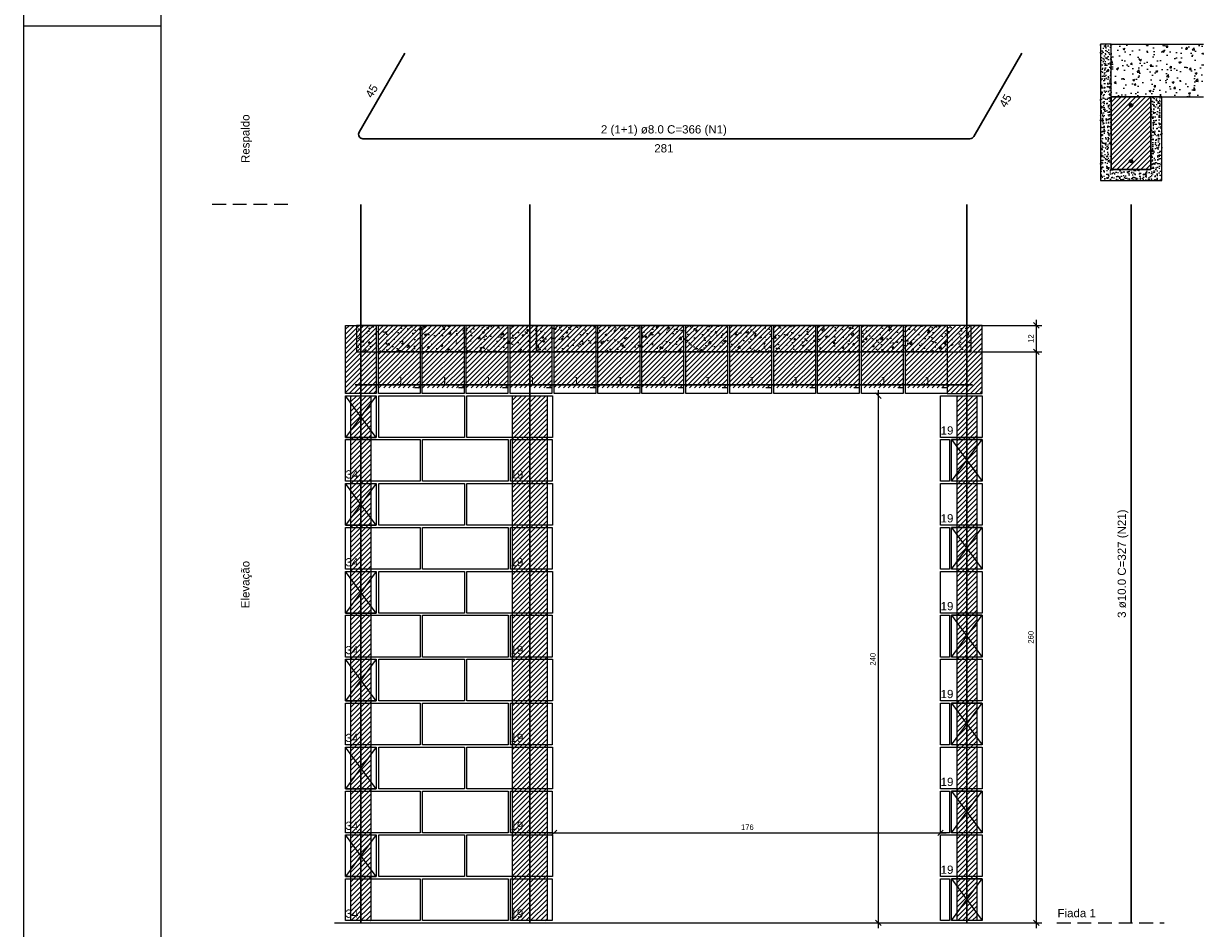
# Model space of a CAD drawing. Header units: millimetres. Extents: x 337 to 624, y -381 to -65.
# Tile 97 of 139: x 337 to 359, y -111 to -95. Entities that reach past the tile are written whole.
import ezdxf

# ---------------------------------------------------------------- set-up
doc = ezdxf.new("R2010")
doc.units = ezdxf.units.MM
doc.header["$MEASUREMENT"] = 0
for name, pattern in [('Dashed', [0.75, 0.5, -0.25]), ('Dashed2', [0.375, 0.25, -0.125]), ('DOT', [6.35, 0, -6.35])]:
    doc.linetypes.add(name, pattern=pattern)
doc.layers.get('0').update_dxf_attribs({"lineweight": 5})
for name, color, linetype, lineweight in [('Armadura', 7, 'Continuous', 30), ('Armaduras em corte', 14, 'Continuous', 0), ('Cotas', 7, 'Continuous', 5), ('Descrição da armadura', 7, 'Continuous', 5), ('PA-Ajustes', 8, 'Continuous', 5), ('PA-Graute', 8, 'Continuous', 0), ('PA-Lajes', 7, 'Continuous', 13), ('PA-Piso', 7, 'Continuous', 20), ('PE-Contrafiamento L', 1, 'Continuous', 13), ('PE-Inteiro', 7, 'Continuous', 5), ('PE-Meio', 1, 'Continuous', 5), ('PE-Meio canaleta J alto', 5, 'Continuous', 5), ('PE-Paredes', 1, 'Continuous', 5), ('PE-Pastilha', 3, 'Continuous', 5), ('PRANCHA 01', 7, 'Continuous', 20), ('Textos armaduras', 7, 'Continuous', 5)]:
    doc.layers.add(name, color=color, linetype=linetype, lineweight=lineweight)
doc.styles.add('Arial', font='arial.ttf')
doc.dimstyles.new('UM_25.000000', dxfattribs={"dimtxt": 0.18, "dimasz": 0.1, "dimexe": 0.1, "dimexo": 0.2, "dimgap": 0, "dimtad": 1, "dimtih": 1, "dimtoh": 1, "dimdec": 1, "dimlfac": 25, "dimzin": 0, "dimdsep": 46, "dimtxsty": 'Standard', "dimcen": 0.09, "dimdle": 0.1, "dimadec": 1, "dimazin": 2, "dimtfac": 1, "dimtdec": 4, "dimtofl": 0, "dimtmove": 0, "dimatfit": 3, "dimfxl": 1, "dimtolj": 1, "dimarcsym": 0})
pattern_1 = [(50, (399.74324, -272.3229), (0.3586301, -0.03137607), [0.0375, -0.4125]), (355, (399.74324, -272.3229), (-0.0693757, 0.3760961), [0.03, -0.33]), (100.4514, (399.77313, -272.3255), (0.2892547, 0.3447198), [0.0318701, -0.35057106]), (46.1842, (399.74324, -272.2229), (0.5336205, -0.0827595), [0.05625, -0.61875]), (96.6356, (399.7877, -272.2298), (0.4673314, 0.487059), [0.0478051, -0.5258565]), (351.1842, (399.74324, -272.2229), (0.467331, 0.4870593), [0.045, -0.495]), (21, (399.79324, -272.2479), (0.29845353, -0.20130945), [0.0375, -0.4125]), (326, (399.79324, -272.2479), (0.1216577, 0.362575), [0.03, -0.33]), (71.4514, (399.8181, -272.26468), (0.4201113, 0.16126525), [0.0318701, -0.35057106]), (37.5, (399.74324, -272.3229), (0.00607993, 0.16644693), [0, -0.326, 0, -0.335, 0, -0.33125]), (7.5, (399.74324, -272.3229), (0.13153477, 0.19720586), [0, -0.191, 0, -0.3185, 0, -0.12625]), (327.5, (399.63174, -272.3229), (0.26691122, -0.01127744), [0, -0.125, 0, -0.39, 0, -0.5175]), (317.5, (399.58174, -272.3229), (0.29159308, 0.0500525), [0, -0.1625, 0, -0.259, 0, -0.3675])]
pattern_2 = [(45, (399.743244, -272.3229), (-0.044194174, 0.044194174), [])]

# ---------------------------------------------------------------- blocks, each defined once
blk = doc.blocks.new('_Oblique')
at = {"color": 0, "linetype": 'ByBlock', "lineweight": -2}
blk.add_line((-0.5, -0.5), (0.5, 0.5), dxfattribs=at)
blk = doc.blocks.new('*D313')
at = {"layer": 'Cotas', "color": 0, "lineweight": -2, "transparency": 16777216}
blk.add_line((353, -111.198), (353, -101.398), dxfattribs=at)
at = {"layer": 'Defpoints', "color": 0, "transparency": 16777216}
for p in [(352.96, -101.498), (353, -101.498), (352.96, -111.098)]:
    blk.add_point(p, dxfattribs=at)
at = {"layer": 'Cotas', "color": 0, "lineweight": -2, "transparency": 16777216, "xscale": 0.1, "yscale": 0.1, "zscale": 0.1}
for p, rotation in [((353, -101.498), 90), ((353, -111.098), 270)]:
    blk.add_blockref('_Oblique', p, dxfattribs=dict(at, rotation=rotation))
at = {"layer": 'Cotas', "transparency": 16777216, "insert": (352.9, -106.298), "char_height": 0.1, "attachment_point": 5, "rotation": 90, "style": 'Arial'}
blk.add_mtext('\\A1;240', dxfattribs=at)
blk = doc.blocks.new('*D314')
at = {"layer": 'Cotas', "color": 0, "lineweight": -2, "transparency": 16777216}
blk.add_line((346.993, -109.458), (354.233, -109.458), dxfattribs=at)
at = {"layer": 'Defpoints', "color": 0, "transparency": 16777216}
for p in [(354.133, -109.458), (347.093, -109.498), (354.133, -109.498)]:
    blk.add_point(p, dxfattribs=at)
at = {"layer": 'Cotas', "color": 0, "lineweight": -2, "transparency": 16777216, "xscale": 0.1, "yscale": 0.1, "zscale": 0.1, "rotation": 180}
blk.add_blockref('_Oblique', (347.093, -109.458), dxfattribs=at)
at = {"layer": 'Cotas', "color": 0, "lineweight": -2, "transparency": 16777216, "xscale": 0.1, "yscale": 0.1, "zscale": 0.1}
blk.add_blockref('_Oblique', (354.133, -109.458), dxfattribs=at)
at = {"layer": 'Cotas', "transparency": 16777216, "insert": (350.613, -109.358), "char_height": 0.1, "attachment_point": 5, "style": 'Arial'}
blk.add_mtext('\\A1;176', dxfattribs=at)
blk = doc.blocks.new('*D311')
at = {"layer": 'Cotas', "color": 0, "lineweight": -2, "transparency": 16777216}
for p, q in [((354.713, -100.218), (355.978, -100.218)), ((355.878, -100.798), (355.878, -100.118)), ((354.713, -100.698), (355.978, -100.698))]:
    blk.add_line(p, q, dxfattribs=at)
at = {"layer": 'Defpoints', "color": 0, "transparency": 16777216}
for p in [(354.613, -100.218), (355.878, -100.218), (354.613, -100.698)]:
    blk.add_point(p, dxfattribs=at)
at = {"layer": 'Cotas', "color": 0, "lineweight": -2, "transparency": 16777216, "xscale": 0.1, "yscale": 0.1, "zscale": 0.1}
for p, rotation in [((355.878, -100.218), 90), ((355.878, -100.698), 270)]:
    blk.add_blockref('_Oblique', p, dxfattribs=dict(at, rotation=rotation))
at = {"layer": 'Cotas', "transparency": 16777216, "insert": (355.778, -100.458), "char_height": 0.1, "attachment_point": 5, "rotation": 90, "style": 'Arial'}
blk.add_mtext('\\A1;12', dxfattribs=at)
blk = doc.blocks.new('*D312')
at = {"layer": 'Cotas', "color": 0, "lineweight": -2, "transparency": 16777216}
for p, q in [((355.878, -111.198), (355.878, -100.598)), ((354.713, -100.698), (355.978, -100.698)), ((354.713, -111.098), (355.978, -111.098))]:
    blk.add_line(p, q, dxfattribs=at)
at = {"layer": 'Defpoints', "color": 0, "transparency": 16777216}
for p in [(354.613, -100.698), (355.878, -100.698), (354.613, -111.098)]:
    blk.add_point(p, dxfattribs=at)
at = {"layer": 'Cotas', "color": 0, "lineweight": -2, "transparency": 16777216, "xscale": 0.1, "yscale": 0.1, "zscale": 0.1}
for p, rotation in [((355.878, -100.698), 90), ((355.878, -111.098), 270)]:
    blk.add_blockref('_Oblique', p, dxfattribs=dict(at, rotation=rotation))
at = {"layer": 'Cotas', "transparency": 16777216, "insert": (355.778, -105.898), "char_height": 0.1, "attachment_point": 5, "rotation": 90, "style": 'Arial'}
blk.add_mtext('\\A1;260', dxfattribs=at)

msp = doc.modelspace()

# ---------------------------------------------------------------- hatches: boundary and pattern name
at = {"layer": 'Armaduras em corte', "linetype": 'Continuous'}
for points in [[(357.6352, -96.2097), (357.6351, -96.207), (357.6348, -96.2042), (357.6342, -96.2015), (357.6333, -96.1988), (357.6322, -96.1962), (357.631, -96.1937), (357.6295, -96.1914), (357.6278, -96.1892), (357.6259, -96.1871), (357.6238, -96.1852), (357.6216, -96.1835), (357.6192, -96.182), (357.6168, -96.1807), (357.6142, -96.1797), (357.6115, -96.1788), (357.6088, -96.1782), (357.606, -96.1779), (357.6032, -96.1777), (357.6005, -96.1779), (357.5977, -96.1782), (357.595, -96.1788), (357.5923, -96.1797), (357.5897, -96.1807), (357.5872, -96.182), (357.5849, -96.1835), (357.5827, -96.1852), (357.5806, -96.1871), (357.5787, -96.1892), (357.577, -96.1914), (357.5755, -96.1937), (357.5742, -96.1962), (357.5732, -96.1988), (357.5723, -96.2015), (357.5717, -96.2042), (357.5714, -96.207), (357.5712, -96.2097), (357.5714, -96.2125), (357.5717, -96.2153), (357.5723, -96.218), (357.5732, -96.2207), (357.5742, -96.2233), (357.5755, -96.2257), (357.577, -96.2281), (357.5787, -96.2303), (357.5806, -96.2324), (357.5827, -96.2343), (357.5849, -96.236), (357.5872, -96.2375), (357.5897, -96.2387), (357.5923, -96.2398), (357.595, -96.2407), (357.5977, -96.2413), (357.6005, -96.2416), (357.6032, -96.2417), (357.606, -96.2416), (357.6088, -96.2413), (357.6115, -96.2407), (357.6142, -96.2398), (357.6168, -96.2387), (357.6192, -96.2375), (357.6216, -96.236), (357.6238, -96.2343), (357.6259, -96.2324), (357.6278, -96.2303), (357.6295, -96.2281), (357.631, -96.2257), (357.6322, -96.2233), (357.6333, -96.2207), (357.6342, -96.218), (357.6348, -96.2153), (357.6351, -96.2125)], [(357.6352, -97.2257), (357.6351, -97.223), (357.6348, -97.2202), (357.6342, -97.2175), (357.6333, -97.2148), (357.6322, -97.2122), (357.631, -97.2097), (357.6295, -97.2074), (357.6278, -97.2052), (357.6259, -97.2031), (357.6238, -97.2012), (357.6216, -97.1995), (357.6192, -97.198), (357.6168, -97.1967), (357.6142, -97.1957), (357.6115, -97.1948), (357.6088, -97.1942), (357.606, -97.1939), (357.6032, -97.1937), (357.6005, -97.1939), (357.5977, -97.1942), (357.595, -97.1948), (357.5923, -97.1957), (357.5897, -97.1967), (357.5872, -97.198), (357.5849, -97.1995), (357.5827, -97.2012), (357.5806, -97.2031), (357.5787, -97.2052), (357.577, -97.2074), (357.5755, -97.2097), (357.5742, -97.2122), (357.5732, -97.2148), (357.5723, -97.2175), (357.5717, -97.2202), (357.5714, -97.223), (357.5712, -97.2257), (357.5714, -97.2285), (357.5717, -97.2313), (357.5723, -97.234), (357.5732, -97.2367), (357.5742, -97.2393), (357.5755, -97.2417), (357.577, -97.2441), (357.5787, -97.2463), (357.5806, -97.2484), (357.5827, -97.2503), (357.5849, -97.252), (357.5872, -97.2535), (357.5897, -97.2547), (357.5923, -97.2558), (357.595, -97.2567), (357.5977, -97.2573), (357.6005, -97.2576), (357.6032, -97.2577), (357.606, -97.2576), (357.6088, -97.2573), (357.6115, -97.2567), (357.6142, -97.2558), (357.6168, -97.2547), (357.6192, -97.2535), (357.6216, -97.252), (357.6238, -97.2503), (357.6259, -97.2484), (357.6278, -97.2463), (357.6295, -97.2441), (357.631, -97.2417), (357.6322, -97.2393), (357.6333, -97.2367), (357.6342, -97.234), (357.6348, -97.2313), (357.6351, -97.2285)]]:
    msp.add_hatch(color=14, dxfattribs=at).paths.add_polyline_path(points)
at = {"layer": 'PA-Ajustes', "linetype": 'Continuous'}
h = msp.add_hatch(dxfattribs=at)
h.set_pattern_fill('ANSI31', color=8, scale=0.5, style=0)
h.set_pattern_definition(pattern_2)
h.paths.add_polyline_path([(343.2932, -100.2177), (343.8532, -100.2177), (343.8532, -101.4577), (343.2932, -101.4577)])
h = msp.add_hatch(dxfattribs=at)
h.set_pattern_fill('ANSI31', color=8, scale=0.5, style=0)
h.set_pattern_definition(pattern_2)
h.paths.add_polyline_path([(354.2532, -100.2177), (354.2532, -101.4577), (354.8932, -101.4577), (354.8932, -100.2177)])
at = {"layer": 'PA-Graute', "linetype": 'Continuous'}
h = msp.add_hatch(dxfattribs=at)
h.set_pattern_fill('ANSI31', color=8, scale=0.5, style=0)
h.set_pattern_definition(pattern_2)
h.paths.add_polyline_path([(357.2432, -97.3777), (357.9632, -97.3777), (357.9632, -96.0577), (357.2432, -96.0577)])
h = msp.add_hatch(dxfattribs=at)
h.set_pattern_fill('ANSI31', color=8, scale=0.5, style=0)
h.set_pattern_definition(pattern_2)
h.paths.add_polyline_path([(343.8932, -100.2177), (344.6532, -100.2177), (344.6532, -101.3577), (343.8932, -101.3577)])
h = msp.add_hatch(dxfattribs=at)
h.set_pattern_fill('ANSI31', color=8, scale=0.5, style=0)
h.set_pattern_definition(pattern_2)
h.paths.add_polyline_path([(344.6932, -100.2177), (345.4532, -100.2177), (345.4532, -101.3577), (344.6932, -101.3577)])
h = msp.add_hatch(dxfattribs=at)
h.set_pattern_fill('ANSI31', color=8, scale=0.5, style=0)
h.set_pattern_definition(pattern_2)
h.paths.add_polyline_path([(345.4932, -100.2177), (346.2532, -100.2177), (346.2532, -101.3577), (345.4932, -101.3577)])
h = msp.add_hatch(dxfattribs=at)
h.set_pattern_fill('ANSI31', color=8, scale=0.5, style=0)
h.set_pattern_definition(pattern_2)
h.paths.add_polyline_path([(346.2932, -100.2177), (347.0532, -100.2177), (347.0532, -101.3577), (346.2932, -101.3577)])
h = msp.add_hatch(dxfattribs=at)
h.set_pattern_fill('ANSI31', color=8, scale=0.5, style=0)
h.set_pattern_definition(pattern_2)
h.paths.add_polyline_path([(347.0932, -100.2177), (347.8532, -100.2177), (347.8532, -101.3577), (347.0932, -101.3577)])
h = msp.add_hatch(dxfattribs=at)
h.set_pattern_fill('ANSI31', color=8, scale=0.5, style=0)
h.set_pattern_definition(pattern_2)
h.paths.add_polyline_path([(347.8932, -100.2177), (348.6532, -100.2177), (348.6532, -101.3577), (347.8932, -101.3577)])
h = msp.add_hatch(dxfattribs=at)
h.set_pattern_fill('ANSI31', color=8, scale=0.5, style=0)
h.set_pattern_definition(pattern_2)
h.paths.add_polyline_path([(348.6932, -100.2177), (349.4532, -100.2177), (349.4532, -101.3577), (348.6932, -101.3577)])
h = msp.add_hatch(dxfattribs=at)
h.set_pattern_fill('ANSI31', color=8, scale=0.5, style=0)
h.set_pattern_definition(pattern_2)
h.paths.add_polyline_path([(349.4932, -100.2177), (350.2532, -100.2177), (350.2532, -101.3577), (349.4932, -101.3577)])
h = msp.add_hatch(dxfattribs=at)
h.set_pattern_fill('ANSI31', color=8, scale=0.5, style=0)
h.set_pattern_definition(pattern_2)
h.paths.add_polyline_path([(350.2932, -100.2177), (351.0532, -100.2177), (351.0532, -101.3577), (350.2932, -101.3577)])
h = msp.add_hatch(dxfattribs=at)
h.set_pattern_fill('ANSI31', color=8, scale=0.5, style=0)
h.set_pattern_definition(pattern_2)
h.paths.add_polyline_path([(351.0932, -100.2177), (351.8532, -100.2177), (351.8532, -101.3577), (351.0932, -101.3577)])
h = msp.add_hatch(dxfattribs=at)
h.set_pattern_fill('ANSI31', color=8, scale=0.5, style=0)
h.set_pattern_definition(pattern_2)
h.paths.add_polyline_path([(351.8932, -100.2177), (352.6532, -100.2177), (352.6532, -101.3577), (351.8932, -101.3577)])
h = msp.add_hatch(dxfattribs=at)
h.set_pattern_fill('ANSI31', color=8, scale=0.5, style=0)
h.set_pattern_definition(pattern_2)
h.paths.add_polyline_path([(352.6932, -100.2177), (353.4532, -100.2177), (353.4532, -101.3577), (352.6932, -101.3577)])
h = msp.add_hatch(dxfattribs=at)
h.set_pattern_fill('ANSI31', color=8, scale=0.5, style=0)
h.set_pattern_definition(pattern_2)
h.paths.add_polyline_path([(353.4932, -100.2177), (354.2532, -100.2177), (354.2532, -101.3577), (353.4932, -101.3577)])
h = msp.add_hatch(dxfattribs=at)
h.set_pattern_fill('ANSI31', color=8, scale=0.5, style=0)
h.set_pattern_definition(pattern_2)
h.paths.add_polyline_path([(343.3932, -101.4977), (343.7532, -101.4977), (343.7532, -111.0577), (343.3932, -111.0577)])
h = msp.add_hatch(dxfattribs=at)
h.set_pattern_fill('ANSI31', color=8, scale=0.5, style=0)
h.set_pattern_definition(pattern_2)
h.paths.add_polyline_path([(346.3347, -101.4977), (346.9647, -101.4977), (346.9647, -111.0577), (346.3347, -111.0577)])
h = msp.add_hatch(dxfattribs=at)
h.set_pattern_fill('ANSI31', color=8, scale=0.5, style=0)
h.set_pattern_definition(pattern_2)
h.paths.add_polyline_path([(354.4332, -101.4977), (354.7932, -101.4977), (354.7932, -111.0577), (354.4332, -111.0577)])
at = {"layer": 'PA-Lajes', "linetype": 'Continuous'}
h = msp.add_hatch(dxfattribs=at)
h.set_pattern_fill('AR-CONC', scale=0.05, style=0)
h.set_pattern_definition(pattern_1)
h.paths.add_polyline_path([(357.2432, -96.0577), (358.9232, -96.0577), (358.9232, -95.0977), (357.2432, -95.0977)])
h = msp.add_hatch(dxfattribs=at)
h.set_pattern_fill('AR-CONC', scale=0.05, style=0)
h.set_pattern_definition(pattern_1)
h.paths.add_polyline_path([(343.4932, -100.6977), (346.7732, -100.6977), (346.7732, -100.2177), (343.4932, -100.2177)])
h = msp.add_hatch(dxfattribs=at)
h.set_pattern_fill('AR-CONC', scale=0.05, style=0)
h.set_pattern_definition(pattern_1)
h.paths.add_polyline_path([(346.7732, -100.6977), (354.6932, -100.6977), (354.6932, -100.2177), (346.7732, -100.2177)])
at = {"layer": 'PE-Meio canaleta J alto', "linetype": 'Continuous'}
h = msp.add_hatch(dxfattribs=at)
h.set_pattern_fill('AR-CONC', color=5, scale=0.02, style=0)
h.set_pattern_definition([(50, (399.74324, -272.3229), (0.14345204, -0.01255043), [0.015, -0.165]), (355, (399.74324, -272.3229), (-0.02775027, 0.15043843), [0.012, -0.132]), (100.4514, (399.7552, -272.32395), (0.11570188, 0.13788791), [0.01274804, -0.14022842]), (46.1842, (399.74324, -272.2829), (0.21344821, -0.0331038), [0.0225, -0.2475]), (96.6356, (399.76103, -272.28566), (0.18693254, 0.19482357), [0.01912206, -0.2103426]), (351.1842, (399.74324, -272.2829), (0.1869324, 0.19482372), [0.018, -0.198]), (21, (399.76324, -272.2929), (0.11938141, -0.08052378), [0.015, -0.165]), (326, (399.76324, -272.2929), (0.04866307, 0.14503001), [0.012, -0.132]), (71.4514, (399.77319, -272.29961), (0.16804453, 0.0645061), [0.01274804, -0.14022842]), (37.5, (399.743244, -272.3229), (0.002431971, 0.066578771), [0, -0.1304, 0, -0.134, 0, -0.1325]), (7.5, (399.743244, -272.3229), (0.052613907, 0.078882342), [0, -0.0764, 0, -0.1274, 0, -0.0505]), (327.5, (399.698644, -272.3229), (0.106764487, -0.004510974), [0, -0.05, 0, -0.156, 0, -0.207]), (317.5, (399.67864, -272.3229), (0.116637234, 0.020020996), [0, -0.065, 0, -0.1036, 0, -0.147])])
h.paths.add_polyline_path([(357.0432, -97.5777), (358.1632, -97.5777), (358.1632, -96.0577), (357.9632, -96.0577), (357.9632, -97.3777), (357.2432, -97.3777), (357.2432, -95.0977), (357.0432, -95.0977)])

# ---------------------------------------------------------------- linework, layer by layer
at = {"layer": 'Armadura'}
for p, q in [((344.3732, -95.2589), (343.5425, -96.6977)), ((354.7363, -96.7777), (355.6132, -95.2589)), ((343.6118, -96.8177), (354.6671, -96.8177)), ((357.6032, -111.0977), (357.6032, -98.0177)), ((343.4732, -101.2977), (354.7132, -101.2977))]:
    msp.add_line(p, q, dxfattribs=at)
for points in [[(343.5732, -111.0977), (343.5732, -98.0177)], [(346.6497, -111.0977), (346.6497, -98.0177)], [(354.6132, -111.0977), (354.6132, -98.0177)]]:
    msp.add_lwpolyline(points, dxfattribs=at)
for centre, start, end in [((343.6118, -96.7377), 150, 270), ((354.6671, -96.7377), 270, 330)]:
    msp.add_arc(centre, 0.08, start, end, dxfattribs=at)
at = {"layer": 'Armaduras em corte'}
for centre in [(357.6032, -96.2097), (357.6032, -97.2257)]:
    msp.add_circle(centre, 0.032, dxfattribs=at)
at = {"layer": 'PA-Ajustes', "linetype": 'Continuous'}
for points in [[(343.2932, -100.2177), (343.8532, -100.2177), (343.8532, -101.4577), (343.2932, -101.4577)], [(354.2532, -100.2177), (354.2532, -101.4577), (354.8932, -101.4577), (354.8932, -100.2177)]]:
    msp.add_lwpolyline(points, close=True, dxfattribs=at)
at = {"layer": 'PA-Graute', "color": 8, "linetype": 'Continuous'}
for points in [[(343.3932, -101.4977), (343.7532, -101.4977), (343.7532, -111.0577), (343.3932, -111.0577)], [(346.3347, -101.4977), (346.9647, -101.4977), (346.9647, -111.0577), (346.3347, -111.0577)], [(354.4332, -101.4977), (354.7932, -101.4977), (354.7932, -111.0577), (354.4332, -111.0577)]]:
    msp.add_lwpolyline(points, close=True, dxfattribs=at)
at = {"layer": 'PA-Lajes'}
for p, q in [((357.2432, -95.0977), (358.9232, -95.0977)), ((358.1632, -96.0577), (358.9232, -96.0577))]:
    msp.add_line(p, q, dxfattribs=at)
at = {"layer": 'PA-Lajes', "linetype": 'Dashed'}
msp.add_line((357.2432, -96.0577), (358.1632, -96.0577), dxfattribs=at)
at = {"layer": 'PA-Lajes'}
for points in [[(343.4932, -100.6977), (346.7732, -100.6977), (346.7732, -100.2177), (343.4932, -100.2177)], [(346.7732, -100.6977), (354.6932, -100.6977), (354.6932, -100.2177), (346.7732, -100.2177)]]:
    msp.add_lwpolyline(points, close=True, dxfattribs=at)
at = {"layer": 'PA-Piso', "linetype": 'Dashed2'}
for p, q in [((342.2432, -98.0177), (340.7432, -98.0177)), ((356.2532, -111.0977), (358.2032, -111.0977))]:
    msp.add_line(p, q, dxfattribs=at)
at = {"layer": 'PA-Piso'}
msp.add_line((343.0932, -111.0977), (355.6532, -111.0977), dxfattribs=at)
at = {"layer": 'PE-Contrafiamento L', "linetype": 'Continuous'}
for p, q in [((343.2932, -102.2577), (343.2932, -101.4977)), ((343.2932, -101.4977), (343.8532, -101.4977)), ((343.8532, -101.4977), (343.2932, -102.2577)), ((343.8532, -102.2577), (343.2932, -101.4977)), ((343.2932, -101.4977), (343.8532, -101.4977)), ((343.8532, -101.4977), (343.8532, -102.2577)), ((343.8532, -102.2577), (343.2932, -102.2577)), ((343.2932, -102.2577), (343.8532, -102.2577)), ((343.2932, -102.2977), (344.6532, -102.2977)), ((343.2932, -103.0577), (343.2932, -102.2977)), ((344.6532, -102.2977), (344.6532, -103.0577)), ((354.3332, -102.2977), (354.8932, -102.2977)), ((354.3332, -103.0577), (354.8932, -102.2977)), ((354.8932, -102.2977), (354.3332, -102.2977)), ((354.3332, -102.2977), (354.8932, -103.0577)), ((354.3332, -103.0577), (354.3332, -102.2977)), ((354.8932, -102.2977), (354.8932, -103.0577)), ((344.6532, -103.0577), (343.2932, -103.0577)), ((343.2932, -103.8577), (343.2932, -103.0977)), ((343.2932, -103.0977), (343.8532, -103.0977)), ((343.8532, -103.0977), (343.2932, -103.8577)), ((343.8532, -103.8577), (343.2932, -103.0977)), ((343.2932, -103.0977), (343.8532, -103.0977)), ((343.8532, -103.0977), (343.8532, -103.8577)), ((354.8932, -103.0577), (354.3332, -103.0577)), ((354.8932, -103.0577), (354.3332, -103.0577)), ((343.8532, -103.8577), (343.2932, -103.8577)), ((343.2932, -103.8577), (343.8532, -103.8577)), ((343.2932, -103.8977), (344.6532, -103.8977)), ((343.2932, -104.6577), (343.2932, -103.8977)), ((344.6532, -103.8977), (344.6532, -104.6577)), ((354.3332, -103.8977), (354.8932, -103.8977)), ((354.3332, -104.6577), (354.8932, -103.8977)), ((354.8932, -103.8977), (354.3332, -103.8977)), ((354.3332, -103.8977), (354.8932, -104.6577)), ((354.3332, -104.6577), (354.3332, -103.8977)), ((354.8932, -103.8977), (354.8932, -104.6577)), ((344.6532, -104.6577), (343.2932, -104.6577)), ((343.2932, -105.4577), (343.2932, -104.6977)), ((343.2932, -104.6977), (343.8532, -104.6977)), ((343.8532, -104.6977), (343.2932, -105.4577)), ((343.8532, -105.4577), (343.2932, -104.6977)), ((343.2932, -104.6977), (343.8532, -104.6977)), ((343.8532, -104.6977), (343.8532, -105.4577)), ((354.8932, -104.6577), (354.3332, -104.6577)), ((354.8932, -104.6577), (354.3332, -104.6577)), ((343.8532, -105.4577), (343.2932, -105.4577)), ((343.2932, -105.4577), (343.8532, -105.4577)), ((343.2932, -105.4977), (344.6532, -105.4977)), ((343.2932, -106.2577), (343.2932, -105.4977)), ((344.6532, -105.4977), (344.6532, -106.2577)), ((354.3332, -105.4977), (354.8932, -105.4977)), ((354.3332, -106.2577), (354.8932, -105.4977)), ((354.8932, -105.4977), (354.3332, -105.4977)), ((354.3332, -105.4977), (354.8932, -106.2577)), ((354.3332, -106.2577), (354.3332, -105.4977)), ((354.8932, -105.4977), (354.8932, -106.2577)), ((344.6532, -106.2577), (343.2932, -106.2577)), ((343.2932, -107.0577), (343.2932, -106.2977)), ((343.2932, -106.2977), (343.8532, -106.2977)), ((343.8532, -106.2977), (343.2932, -107.0577)), ((343.8532, -107.0577), (343.2932, -106.2977)), ((343.2932, -106.2977), (343.8532, -106.2977)), ((343.8532, -106.2977), (343.8532, -107.0577)), ((354.8932, -106.2577), (354.3332, -106.2577)), ((354.8932, -106.2577), (354.3332, -106.2577)), ((343.8532, -107.0577), (343.2932, -107.0577)), ((343.2932, -107.0577), (343.8532, -107.0577)), ((343.2932, -107.0977), (344.6532, -107.0977)), ((343.2932, -107.8577), (343.2932, -107.0977)), ((344.6532, -107.0977), (344.6532, -107.8577)), ((354.3332, -107.0977), (354.8932, -107.0977)), ((354.3332, -107.8577), (354.8932, -107.0977)), ((354.8932, -107.0977), (354.3332, -107.0977)), ((354.3332, -107.0977), (354.8932, -107.8577)), ((354.3332, -107.8577), (354.3332, -107.0977)), ((354.8932, -107.0977), (354.8932, -107.8577)), ((344.6532, -107.8577), (343.2932, -107.8577)), ((343.2932, -108.6577), (343.2932, -107.8977)), ((343.2932, -107.8977), (343.8532, -107.8977)), ((343.8532, -107.8977), (343.2932, -108.6577)), ((343.8532, -108.6577), (343.2932, -107.8977)), ((343.2932, -107.8977), (343.8532, -107.8977)), ((343.8532, -107.8977), (343.8532, -108.6577)), ((354.8932, -107.8577), (354.3332, -107.8577)), ((354.8932, -107.8577), (354.3332, -107.8577)), ((343.8532, -108.6577), (343.2932, -108.6577)), ((343.2932, -108.6577), (343.8532, -108.6577)), ((343.2932, -108.6977), (344.6532, -108.6977)), ((343.2932, -109.4577), (343.2932, -108.6977)), ((344.6532, -108.6977), (344.6532, -109.4577)), ((354.3332, -108.6977), (354.8932, -108.6977)), ((354.3332, -109.4577), (354.8932, -108.6977)), ((354.8932, -108.6977), (354.3332, -108.6977)), ((354.3332, -108.6977), (354.8932, -109.4577)), ((354.3332, -109.4577), (354.3332, -108.6977)), ((354.8932, -108.6977), (354.8932, -109.4577)), ((344.6532, -109.4577), (343.2932, -109.4577)), ((354.8932, -109.4577), (354.3332, -109.4577)), ((354.8932, -109.4577), (354.3332, -109.4577)), ((343.2932, -110.2577), (343.2932, -109.4977)), ((343.2932, -109.4977), (343.8532, -109.4977)), ((343.8532, -109.4977), (343.2932, -110.2577)), ((343.8532, -110.2577), (343.2932, -109.4977)), ((343.2932, -109.4977), (343.8532, -109.4977)), ((343.8532, -109.4977), (343.8532, -110.2577)), ((343.8532, -110.2577), (343.2932, -110.2577)), ((343.2932, -110.2577), (343.8532, -110.2577)), ((343.2932, -110.2977), (344.6532, -110.2977)), ((343.2932, -111.0577), (343.2932, -110.2977)), ((344.6532, -110.2977), (344.6532, -111.0577)), ((354.3332, -110.2977), (354.8932, -110.2977)), ((354.3332, -111.0577), (354.8932, -110.2977)), ((354.8932, -110.2977), (354.3332, -110.2977)), ((354.3332, -110.2977), (354.8932, -111.0577)), ((354.3332, -111.0577), (354.3332, -110.2977)), ((354.8932, -110.2977), (354.8932, -111.0577)), ((344.6532, -111.0577), (343.2932, -111.0577)), ((354.8932, -111.0577), (354.3332, -111.0577)), ((354.8932, -111.0577), (354.3332, -111.0577))]:
    msp.add_line(p, q, dxfattribs=at)
at = {"layer": 'PE-Inteiro', "linetype": 'Continuous'}
for p, q in [((343.899, -101.4977), (345.459, -101.4977)), ((343.899, -102.2577), (343.899, -101.4977)), ((345.459, -101.4977), (345.459, -102.2577)), ((345.5047, -101.4977), (347.0647, -101.4977)), ((345.5047, -102.2577), (345.5047, -101.4977)), ((347.0647, -101.4977), (347.0647, -102.2577)), ((345.459, -102.2577), (343.899, -102.2577)), ((344.699, -102.2977), (346.259, -102.2977)), ((344.699, -103.0577), (344.699, -102.2977)), ((347.0647, -102.2577), (345.5047, -102.2577)), ((346.259, -102.2977), (346.259, -103.0577)), ((343.899, -103.0977), (345.459, -103.0977)), ((343.899, -103.8577), (343.899, -103.0977)), ((346.259, -103.0577), (344.699, -103.0577)), ((345.459, -103.0977), (345.459, -103.8577)), ((345.5047, -103.0977), (347.0647, -103.0977)), ((345.5047, -103.8577), (345.5047, -103.0977)), ((347.0647, -103.0977), (347.0647, -103.8577)), ((345.459, -103.8577), (343.899, -103.8577)), ((347.0647, -103.8577), (345.5047, -103.8577)), ((344.699, -103.8977), (346.259, -103.8977)), ((344.699, -104.6577), (344.699, -103.8977)), ((346.259, -103.8977), (346.259, -104.6577)), ((343.899, -104.6977), (345.459, -104.6977)), ((343.899, -105.4577), (343.899, -104.6977)), ((346.259, -104.6577), (344.699, -104.6577)), ((345.459, -104.6977), (345.459, -105.4577)), ((345.5047, -104.6977), (347.0647, -104.6977)), ((345.5047, -105.4577), (345.5047, -104.6977)), ((347.0647, -104.6977), (347.0647, -105.4577)), ((345.459, -105.4577), (343.899, -105.4577)), ((344.699, -105.4977), (346.259, -105.4977)), ((344.699, -106.2577), (344.699, -105.4977)), ((347.0647, -105.4577), (345.5047, -105.4577)), ((346.259, -105.4977), (346.259, -106.2577)), ((343.899, -106.2977), (345.459, -106.2977)), ((343.899, -107.0577), (343.899, -106.2977)), ((346.259, -106.2577), (344.699, -106.2577)), ((345.459, -106.2977), (345.459, -107.0577)), ((345.5047, -106.2977), (347.0647, -106.2977)), ((345.5047, -107.0577), (345.5047, -106.2977)), ((347.0647, -106.2977), (347.0647, -107.0577)), ((345.459, -107.0577), (343.899, -107.0577)), ((344.699, -107.0977), (346.259, -107.0977)), ((344.699, -107.8577), (344.699, -107.0977)), ((347.0647, -107.0577), (345.5047, -107.0577)), ((346.259, -107.0977), (346.259, -107.8577)), ((343.899, -107.8977), (345.459, -107.8977)), ((343.899, -108.6577), (343.899, -107.8977)), ((346.259, -107.8577), (344.699, -107.8577)), ((345.459, -107.8977), (345.459, -108.6577)), ((345.5047, -107.8977), (347.0647, -107.8977)), ((345.5047, -108.6577), (345.5047, -107.8977)), ((347.0647, -107.8977), (347.0647, -108.6577)), ((345.459, -108.6577), (343.899, -108.6577)), ((344.699, -108.6977), (346.259, -108.6977)), ((344.699, -109.4577), (344.699, -108.6977)), ((347.0647, -108.6577), (345.5047, -108.6577)), ((346.259, -108.6977), (346.259, -109.4577)), ((346.259, -109.4577), (344.699, -109.4577)), ((343.899, -109.4977), (345.459, -109.4977)), ((343.899, -110.2577), (343.899, -109.4977)), ((345.459, -109.4977), (345.459, -110.2577)), ((345.5047, -109.4977), (347.0647, -109.4977)), ((345.5047, -110.2577), (345.5047, -109.4977)), ((347.0647, -109.4977), (347.0647, -110.2577)), ((345.459, -110.2577), (343.899, -110.2577)), ((344.699, -110.2977), (346.259, -110.2977)), ((344.699, -111.0577), (344.699, -110.2977)), ((347.0647, -110.2577), (345.5047, -110.2577)), ((346.259, -110.2977), (346.259, -111.0577)), ((346.259, -111.0577), (344.699, -111.0577))]:
    msp.add_line(p, q, dxfattribs=at)
at = {"layer": 'PE-Meio', "linetype": 'Continuous'}
for p, q in [((354.1332, -102.2577), (354.1332, -101.4977)), ((354.1332, -101.4977), (354.8932, -101.4977)), ((354.8932, -101.4977), (354.8932, -102.2577)), ((346.299, -102.2977), (347.059, -102.2977)), ((346.299, -103.0577), (346.299, -102.2977)), ((347.059, -102.2977), (347.059, -103.0577)), ((354.8932, -102.2577), (354.1332, -102.2577)), ((347.059, -103.0577), (346.299, -103.0577)), ((354.1332, -103.8577), (354.1332, -103.0977)), ((354.1332, -103.0977), (354.8932, -103.0977)), ((354.8932, -103.0977), (354.8932, -103.8577)), ((354.8932, -103.8577), (354.1332, -103.8577)), ((346.299, -103.8977), (347.059, -103.8977)), ((346.299, -104.6577), (346.299, -103.8977)), ((347.059, -103.8977), (347.059, -104.6577)), ((347.059, -104.6577), (346.299, -104.6577)), ((354.1332, -105.4577), (354.1332, -104.6977)), ((354.1332, -104.6977), (354.8932, -104.6977)), ((354.8932, -104.6977), (354.8932, -105.4577)), ((346.299, -105.4977), (347.059, -105.4977)), ((346.299, -106.2577), (346.299, -105.4977)), ((347.059, -105.4977), (347.059, -106.2577)), ((354.8932, -105.4577), (354.1332, -105.4577)), ((347.059, -106.2577), (346.299, -106.2577)), ((354.1332, -107.0577), (354.1332, -106.2977)), ((354.1332, -106.2977), (354.8932, -106.2977)), ((354.8932, -106.2977), (354.8932, -107.0577)), ((346.299, -107.0977), (347.059, -107.0977)), ((346.299, -107.8577), (346.299, -107.0977)), ((347.059, -107.0977), (347.059, -107.8577)), ((354.8932, -107.0577), (354.1332, -107.0577)), ((347.059, -107.8577), (346.299, -107.8577)), ((354.1332, -108.6577), (354.1332, -107.8977)), ((354.1332, -107.8977), (354.8932, -107.8977)), ((354.8932, -107.8977), (354.8932, -108.6577)), ((346.299, -108.6977), (347.059, -108.6977)), ((346.299, -109.4577), (346.299, -108.6977)), ((347.059, -108.6977), (347.059, -109.4577)), ((354.8932, -108.6577), (354.1332, -108.6577)), ((347.059, -109.4577), (346.299, -109.4577)), ((354.1332, -110.2577), (354.1332, -109.4977)), ((354.1332, -109.4977), (354.8932, -109.4977)), ((354.8932, -109.4977), (354.8932, -110.2577)), ((346.299, -110.2977), (347.059, -110.2977)), ((346.299, -111.0577), (346.299, -110.2977)), ((347.059, -110.2977), (347.059, -111.0577)), ((354.8932, -110.2577), (354.1332, -110.2577)), ((347.059, -111.0577), (346.299, -111.0577))]:
    msp.add_line(p, q, dxfattribs=at)
at = {"layer": 'PE-Meio canaleta J alto', "linetype": 'Continuous'}
for p, q in [((357.2432, -95.0977), (357.0432, -95.0977)), ((357.0432, -95.0977), (357.0432, -97.5777)), ((357.2432, -97.3777), (357.2432, -95.0977)), ((358.1632, -96.0577), (357.9632, -96.0577)), ((357.9632, -96.0577), (357.9632, -97.3777)), ((358.1632, -97.5777), (358.1632, -96.0577)), ((357.9632, -97.3777), (357.2432, -97.3777)), ((357.0432, -97.5777), (358.1632, -97.5777)), ((343.8932, -100.2177), (344.6532, -100.2177)), ((343.8932, -101.4577), (343.8932, -100.2177)), ((344.6532, -100.2177), (344.6532, -101.4577)), ((344.6932, -100.2177), (345.4532, -100.2177)), ((344.6932, -101.4577), (344.6932, -100.2177)), ((345.4532, -100.2177), (345.4532, -101.4577)), ((345.4932, -100.2177), (346.2532, -100.2177)), ((345.4932, -101.4577), (345.4932, -100.2177)), ((346.2532, -100.2177), (346.2532, -101.4577)), ((346.2932, -100.2177), (347.0532, -100.2177)), ((346.2932, -101.4577), (346.2932, -100.2177)), ((347.0532, -100.2177), (347.0532, -101.4577)), ((347.0932, -100.2177), (347.8532, -100.2177)), ((347.0932, -101.4577), (347.0932, -100.2177)), ((347.8532, -100.2177), (347.8532, -101.4577)), ((347.8932, -100.2177), (348.6532, -100.2177)), ((347.8932, -101.4577), (347.8932, -100.2177)), ((348.6532, -100.2177), (348.6532, -101.4577)), ((348.6932, -100.2177), (349.4532, -100.2177)), ((348.6932, -101.4577), (348.6932, -100.2177)), ((349.4532, -100.2177), (349.4532, -101.4577)), ((349.4932, -100.2177), (350.2532, -100.2177)), ((349.4932, -101.4577), (349.4932, -100.2177)), ((350.2532, -100.2177), (350.2532, -101.4577)), ((350.2932, -100.2177), (351.0532, -100.2177)), ((350.2932, -101.4577), (350.2932, -100.2177)), ((351.0532, -100.2177), (351.0532, -101.4577)), ((351.0932, -100.2177), (351.8532, -100.2177)), ((351.0932, -101.4577), (351.0932, -100.2177)), ((351.8532, -100.2177), (351.8532, -101.4577)), ((351.8932, -100.2177), (352.6532, -100.2177)), ((351.8932, -101.4577), (351.8932, -100.2177)), ((352.6532, -100.2177), (352.6532, -101.4577)), ((352.6932, -100.2177), (353.4532, -100.2177)), ((352.6932, -101.4577), (352.6932, -100.2177)), ((353.4532, -100.2177), (353.4532, -101.4577)), ((353.4932, -100.2177), (354.2532, -100.2177)), ((353.4932, -101.4577), (353.4932, -100.2177)), ((354.2532, -100.2177), (354.2532, -101.4577)), ((344.6532, -101.4577), (343.8932, -101.4577)), ((345.4532, -101.4577), (344.6932, -101.4577)), ((346.2532, -101.4577), (345.4932, -101.4577)), ((347.0532, -101.4577), (346.2932, -101.4577)), ((347.8532, -101.4577), (347.0932, -101.4577)), ((348.6532, -101.4577), (347.8932, -101.4577)), ((349.4532, -101.4577), (348.6932, -101.4577)), ((350.2532, -101.4577), (349.4932, -101.4577)), ((351.0532, -101.4577), (350.2932, -101.4577)), ((351.8532, -101.4577), (351.0932, -101.4577)), ((352.6532, -101.4577), (351.8932, -101.4577)), ((353.4532, -101.4577), (352.6932, -101.4577)), ((354.2532, -101.4577), (353.4932, -101.4577))]:
    msp.add_line(p, q, dxfattribs=at)
at = {"layer": 'PE-Meio canaleta J alto', "linetype": 'Continuous', "lineweight": 5}
for p, q in [((357.9632, -96.0577), (357.2432, -96.0577)), ((357.2432, -96.0577), (357.2432, -97.3777)), ((357.9632, -97.3777), (357.9632, -96.0577)), ((357.2432, -97.3777), (357.9632, -97.3777)), ((344.6532, -100.6977), (343.8932, -100.6977)), ((345.4532, -100.6977), (344.6932, -100.6977)), ((346.2532, -100.6977), (345.4932, -100.6977)), ((347.0532, -100.6977), (346.2932, -100.6977)), ((347.8532, -100.6977), (347.0932, -100.6977)), ((348.6532, -100.6977), (347.8932, -100.6977)), ((349.4532, -100.6977), (348.6932, -100.6977)), ((350.2532, -100.6977), (349.4932, -100.6977)), ((351.0532, -100.6977), (350.2932, -100.6977)), ((351.8532, -100.6977), (351.0932, -100.6977)), ((352.6532, -100.6977), (351.8932, -100.6977)), ((353.4532, -100.6977), (352.6932, -100.6977)), ((354.2532, -100.6977), (353.4932, -100.6977))]:
    msp.add_line(p, q, dxfattribs=at)
at = {"layer": 'PE-Meio canaleta J alto', "color": 5, "linetype": 'DOT', "lineweight": 5}
for p, q in [((343.8932, -100.2177), (344.6532, -100.2177)), ((343.8932, -101.3577), (343.8932, -100.2177)), ((344.6532, -100.2177), (344.6532, -101.3577)), ((344.6932, -100.2177), (345.4532, -100.2177)), ((344.6932, -101.3577), (344.6932, -100.2177)), ((345.4532, -100.2177), (345.4532, -101.3577)), ((345.4932, -100.2177), (346.2532, -100.2177)), ((345.4932, -101.3577), (345.4932, -100.2177)), ((346.2532, -100.2177), (346.2532, -101.3577)), ((346.2932, -100.2177), (347.0532, -100.2177)), ((346.2932, -101.3577), (346.2932, -100.2177)), ((347.0532, -100.2177), (347.0532, -101.3577)), ((347.0932, -100.2177), (347.8532, -100.2177)), ((347.0932, -101.3577), (347.0932, -100.2177)), ((347.8532, -100.2177), (347.8532, -101.3577)), ((347.8932, -100.2177), (348.6532, -100.2177)), ((347.8932, -101.3577), (347.8932, -100.2177)), ((348.6532, -100.2177), (348.6532, -101.3577)), ((348.6932, -100.2177), (349.4532, -100.2177)), ((348.6932, -101.3577), (348.6932, -100.2177)), ((349.4532, -100.2177), (349.4532, -101.3577)), ((349.4932, -100.2177), (350.2532, -100.2177)), ((349.4932, -101.3577), (349.4932, -100.2177)), ((350.2532, -100.2177), (350.2532, -101.3577)), ((350.2932, -100.2177), (351.0532, -100.2177)), ((350.2932, -101.3577), (350.2932, -100.2177)), ((351.0532, -100.2177), (351.0532, -101.3577)), ((351.0932, -100.2177), (351.8532, -100.2177)), ((351.0932, -101.3577), (351.0932, -100.2177)), ((351.8532, -100.2177), (351.8532, -101.3577)), ((351.8932, -100.2177), (352.6532, -100.2177)), ((351.8932, -101.3577), (351.8932, -100.2177)), ((352.6532, -100.2177), (352.6532, -101.3577)), ((352.6932, -100.2177), (353.4532, -100.2177)), ((352.6932, -101.3577), (352.6932, -100.2177)), ((353.4532, -100.2177), (353.4532, -101.3577)), ((353.4932, -100.2177), (354.2532, -100.2177)), ((353.4932, -101.3577), (353.4932, -100.2177)), ((354.2532, -100.2177), (354.2532, -101.3577)), ((344.6532, -101.3577), (343.8932, -101.3577)), ((345.4532, -101.3577), (344.6932, -101.3577)), ((346.2532, -101.3577), (345.4932, -101.3577)), ((347.0532, -101.3577), (346.2932, -101.3577)), ((347.8532, -101.3577), (347.0932, -101.3577)), ((348.6532, -101.3577), (347.8932, -101.3577)), ((349.4532, -101.3577), (348.6932, -101.3577)), ((350.2532, -101.3577), (349.4932, -101.3577)), ((351.0532, -101.3577), (350.2932, -101.3577)), ((351.8532, -101.3577), (351.0932, -101.3577)), ((352.6532, -101.3577), (351.8932, -101.3577)), ((353.4532, -101.3577), (352.6932, -101.3577)), ((354.2532, -101.3577), (353.4932, -101.3577))]:
    msp.add_line(p, q, dxfattribs=at)
at = {"layer": 'PE-Meio canaleta J alto'}
msp.add_lwpolyline([(357.0432, -97.5777), (358.1632, -97.5777), (358.1632, -96.0577), (357.9632, -96.0577), (357.9632, -97.3777), (357.2432, -97.3777), (357.2432, -95.0977), (357.0432, -95.0977)], close=True, dxfattribs=at)
at = {"layer": 'PE-Pastilha', "linetype": 'Continuous'}
for p, q in [((354.1332, -102.2977), (354.2932, -102.2977)), ((354.1332, -103.0577), (354.1332, -102.2977)), ((354.2932, -102.2977), (354.2932, -103.0577)), ((354.2932, -103.0577), (354.1332, -103.0577)), ((354.1332, -103.8977), (354.2932, -103.8977)), ((354.1332, -104.6577), (354.1332, -103.8977)), ((354.2932, -103.8977), (354.2932, -104.6577)), ((354.2932, -104.6577), (354.1332, -104.6577)), ((354.1332, -105.4977), (354.2932, -105.4977)), ((354.1332, -106.2577), (354.1332, -105.4977)), ((354.2932, -105.4977), (354.2932, -106.2577)), ((354.2932, -106.2577), (354.1332, -106.2577)), ((354.1332, -107.0977), (354.2932, -107.0977)), ((354.1332, -107.8577), (354.1332, -107.0977)), ((354.2932, -107.0977), (354.2932, -107.8577)), ((354.2932, -107.8577), (354.1332, -107.8577)), ((354.1332, -108.6977), (354.2932, -108.6977)), ((354.1332, -109.4577), (354.1332, -108.6977)), ((354.2932, -108.6977), (354.2932, -109.4577)), ((354.2932, -109.4577), (354.1332, -109.4577)), ((354.1332, -110.2977), (354.2932, -110.2977)), ((354.1332, -111.0577), (354.1332, -110.2977)), ((354.2932, -110.2977), (354.2932, -111.0577)), ((354.2932, -111.0577), (354.1332, -111.0577))]:
    msp.add_line(p, q, dxfattribs=at)
at = {"layer": 'PRANCHA 01'}
for points in [[(337.4312, -124.4682), (421.5312, -124.4682), (421.5312, -65.0682), (337.4312, -65.0682), (337.4312, -124.4682)], [(339.9312, -94.7682), (337.4312, -94.7682)]]:
    msp.add_lwpolyline(points, dxfattribs=at)
msp.add_lwpolyline([(339.9312, -123.4682), (420.5312, -123.4682), (420.5312, -66.0682), (339.9312, -66.0682)], close=True, dxfattribs=at)

# ---------------------------------------------------------------- texts
at = {"layer": 'Descrição da armadura', "insert": (349.0932, -96.7677), "char_height": 0.15, "width": 4.587805, "attachment_point": 8, "line_spacing_factor": 0.9, "style": 'Arial'}
msp.add_mtext('2 (1+1) ø8.0 C=366 (N1)', dxfattribs=at)
at = {"layer": 'Descrição da armadura', "insert": (357.5532, -104.5577), "char_height": 0.15, "width": 3.94779, "attachment_point": 8, "rotation": 90.00021, "line_spacing_factor": 0.9, "style": 'Arial'}
msp.add_mtext('3 ø10.0 C=327 (N21)', dxfattribs=at)
at = {"layer": 'PE-Contrafiamento L', "char_height": 0.15, "width": 0.467606, "attachment_point": 7, "line_spacing_factor": 0.9, "style": 'Arial'}
for insert in [(343.2936, -103.0082), (343.2936, -104.6082), (343.2936, -106.2082), (343.2936, -107.8082), (343.2936, -109.4082), (343.2936, -111.0082)]:
    msp.add_mtext('34', dxfattribs=dict(at, insert=insert))
at = {"layer": 'PE-Meio', "char_height": 0.15, "width": 0.467606, "attachment_point": 7, "line_spacing_factor": 0.9, "style": 'Arial'}
for insert in [(354.1336, -102.2082), (346.2994, -103.0082), (354.1336, -103.8082), (346.2994, -104.6082), (354.1336, -105.4082), (346.2994, -106.2082), (354.1336, -107.0082), (346.2994, -107.8082), (354.1336, -108.6082), (346.2994, -109.4082), (354.1336, -110.2082), (346.2994, -111.0082)]:
    msp.add_mtext('19', dxfattribs=dict(at, insert=insert))
at = {"layer": 'PE-Meio canaleta J alto', "char_height": 0.15, "width": 0.21128, "attachment_point": 8, "line_spacing_factor": 0.9, "style": 'Arial'}
for insert in [(344.2732, -101.3082), (345.0732, -101.3082), (345.8732, -101.3082), (346.6732, -101.3082), (347.4732, -101.3082), (348.2732, -101.3082), (349.0732, -101.3082), (349.8732, -101.3082), (350.6732, -101.3082), (351.4732, -101.3082), (352.2732, -101.3082), (353.0732, -101.3082), (353.8732, -101.3082)]:
    msp.add_mtext('J', dxfattribs=dict(at, insert=insert))
at = {"layer": 'PE-Paredes', "char_height": 0.15, "attachment_point": 5, "rotation": 90.00021, "line_spacing_factor": 0.9, "style": 'Arial'}
for s, insert, width in [('Respaldo', (341.4932, -96.8177), 1.810503), ('Elevação', (341.4932, -104.9377), 1.764085)]:
    msp.add_mtext(s, dxfattribs=dict(at, insert=insert, width=width))
at = {"layer": 'PE-Paredes', "insert": (356.2632, -110.9982), "char_height": 0.15, "width": 1.437561, "attachment_point": 7, "line_spacing_factor": 0.9, "style": 'Arial'}
msp.add_mtext('Fiada 1', dxfattribs=at)
at = {"layer": 'Textos armaduras', "char_height": 0.15, "width": 0.866006, "rotation": 60.00014, "line_spacing_factor": 0.9, "style": 'Arial'}
for insert, attachment_point in [((343.8366, -95.9883), 8), ((355.2498, -96.0883), 2)]:
    msp.add_mtext('45', dxfattribs=dict(at, insert=insert, attachment_point=attachment_point))
at = {"layer": 'Textos armaduras', "insert": (349.0932, -96.9177), "char_height": 0.15, "width": 1.099009, "attachment_point": 2, "line_spacing_factor": 0.9, "style": 'Arial'}
msp.add_mtext('281', dxfattribs=at)

# ---------------------------------------------------------------- dimensions: what is measured, and where the dimension line sits
at = {"layer": 'Cotas'}
for base, p1, p2, override, picture, middle in [((355.8782, -100.2177), (354.6132, -100.6977), (354.6132, -100.2177), {"dimtxt": 0.1, "dimasz": 0.1, "dimexe": 0.1, "dimexo": 0.1, "dimtad": 1, "dimtih": 0, "dimtoh": 0, "dimdec": 1, "dimlfac": 25, "dimzin": 8, "dimtxsty": 'Arial', "dimblk": 'Oblique', "dimblk1": 'Oblique', "dimblk2": 'Oblique', "dimsah": 1, "dimdle": 0.1, "dimse1": 0, "dimse2": 0, "dimclrt": 256, "dimadec": 1, "dimazin": 3, "dimtmove": 2, "dimldrblk": 'Oblique'}, '*D311', (355.7782, -100.4577)), ((355.8782, -100.6977), (354.6132, -111.0977), (354.6132, -100.6977), {"dimtxt": 0.1, "dimasz": 0.1, "dimexe": 0.1, "dimexo": 0.1, "dimtad": 1, "dimtih": 0, "dimtoh": 0, "dimdec": 1, "dimlfac": 25, "dimzin": 8, "dimtxsty": 'Arial', "dimblk": 'Oblique', "dimblk1": 'Oblique', "dimblk2": 'Oblique', "dimsah": 1, "dimdle": 0.1, "dimse1": 0, "dimse2": 0, "dimclrt": 256, "dimadec": 1, "dimazin": 3, "dimtmove": 2, "dimldrblk": 'Oblique'}, '*D312', (355.7782, -105.8977)), ((352.9999, -101.4977), (352.9599, -111.0977), (352.9599, -101.4977), {"dimtxt": 0.1, "dimasz": 0.1, "dimexe": 0.1, "dimexo": 0.1, "dimtad": 1, "dimtih": 0, "dimtoh": 0, "dimdec": 1, "dimlfac": 25, "dimzin": 8, "dimtxsty": 'Arial', "dimblk": 'Oblique', "dimblk1": 'Oblique', "dimblk2": 'Oblique', "dimsah": 1, "dimdle": 0.1, "dimse1": 1, "dimse2": 1, "dimclrt": 256, "dimadec": 1, "dimazin": 3, "dimtmove": 2, "dimldrblk": 'Oblique'}, '*D313', (352.8999, -106.2977))]:
    dim = msp.add_linear_dim(base=base, p1=p1, p2=p2, angle=90, dimstyle='UM_25.000000', override=override, dxfattribs=at)
    dim.commit()
    dim.dimension.update_dxf_attribs({"geometry": picture, "text_midpoint": middle, "dimtype": 160, "text_rotation": 90})
dim = msp.add_linear_dim(base=(354.1332, -109.4577), p1=(347.0932, -109.4977), p2=(354.1332, -109.4977), dimstyle='UM_25.000000', override={"dimtxt": 0.1, "dimasz": 0.1, "dimexe": 0.1, "dimexo": 0.1, "dimtad": 1, "dimtih": 0, "dimtoh": 0, "dimdec": 1, "dimlfac": 25, "dimzin": 8, "dimtxsty": 'Arial', "dimblk": 'Oblique', "dimblk1": 'Oblique', "dimblk2": 'Oblique', "dimsah": 1, "dimdle": 0.1, "dimse1": 1, "dimse2": 1, "dimclrt": 256, "dimadec": 1, "dimazin": 3, "dimtmove": 2, "dimldrblk": 'Oblique'}, dxfattribs=at)
dim.commit()
dim.dimension.update_dxf_attribs({"geometry": '*D314', "text_midpoint": (350.6132, -109.3577), "dimtype": 160})

doc.saveas('drawing.dxf')
